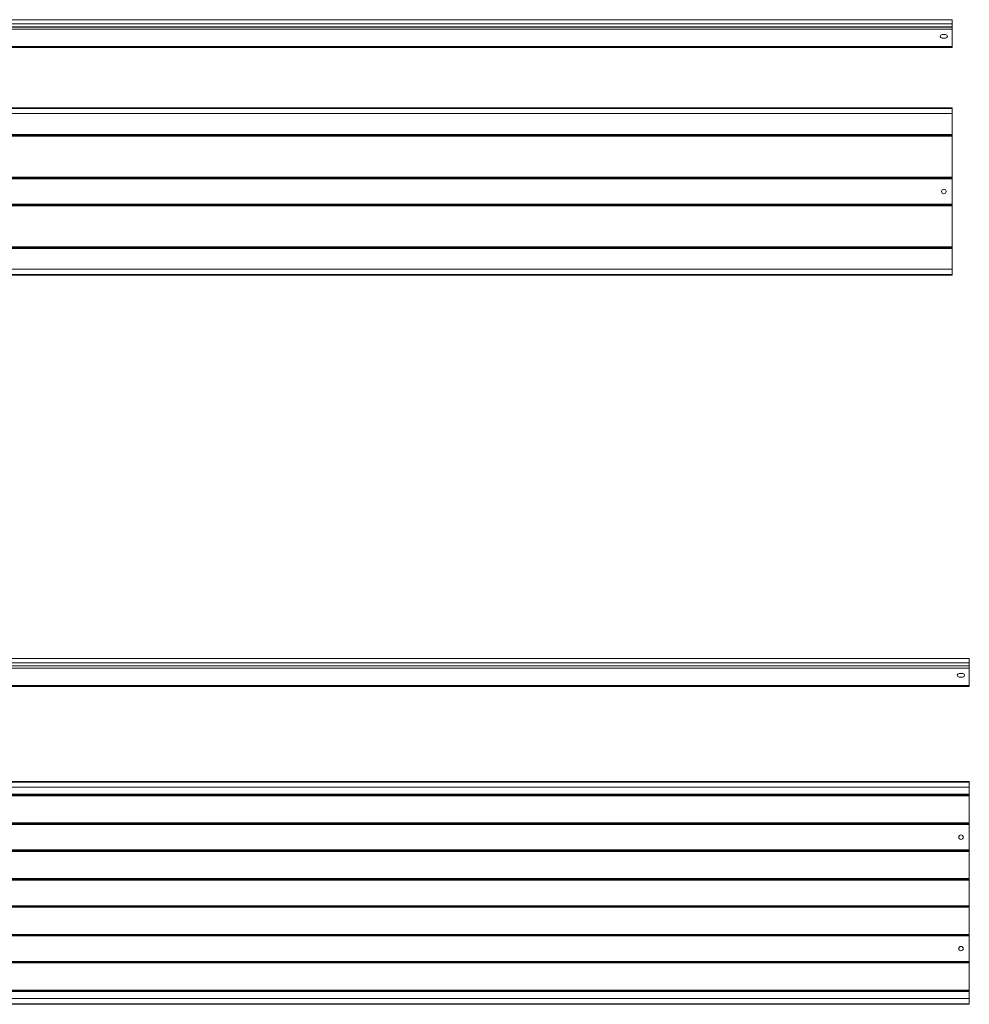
# Model space of a CAD drawing. Header units: millimetres. Extents: x -583 to 2827, y -4183 to -259.
# Tile 3 of 4: x 1122 to 2827, y -4182 to -2414. Entities that reach past the tile are written whole.
import ezdxf

# ---------------------------------------------------------------- set-up
doc = ezdxf.new("R2010")
doc.units = ezdxf.units.MM

msp = doc.modelspace()

# ---------------------------------------------------------------- linework, layer by layer
at = {"color": 7, "linetype": 'Continuous', "lineweight": 15}
for p, q in [((2796.5, -2414), (328.5, -2414)), ((328.5, -2421.5), (2796.5, -2421.5)), ((2796.5, -2421.5), (2796.5, -2414)), ((2796.5, -2426.8), (2796.5, -2421.5)), ((328.5, -2426.8), (2796.5, -2426.8)), ((328.5, -2427.2), (2796.5, -2427.2)), ((328.5, -2431.3), (2796.5, -2431.3)), ((2796.5, -2427.2), (2796.5, -2426.8)), ((2796.5, -2431.3), (2796.5, -2427.2)), ((2796.5, -2462.2), (2796.5, -2431.3)), ((2784.7, -2440.8), (2778.2, -2440.8)), ((2778.2, -2447.3), (2784.7, -2447.3)), ((328.5, -2462.2), (2796.5, -2462.2)), ((328.5, -2464), (2796.5, -2464)), ((2796.5, -2464), (2796.5, -2462.2)), ((328.5, -2572.5), (2796.5, -2572.5)), ((2796.5, -2573.6), (328.5, -2573.6)), ((2796.5, -2573.6), (2796.5, -2572.5)), ((2796.5, -2582.7), (2796.5, -2573.6)), ((328.5, -2582.7), (2796.5, -2582.7)), ((2796.5, -2582.7), (2796.5, -2620.4)), ((328.5, -2620.4), (2796.5, -2620.4)), ((328.5, -2621.4), (2796.5, -2621.4)), ((328.5, -2621.5), (2796.5, -2621.5)), ((328.5, -2623.1), (2796.5, -2623.1)), ((2796.5, -2620.4), (2796.5, -2621.4)), ((2796.5, -2621.4), (2796.5, -2621.5)), ((2796.5, -2621.5), (2796.5, -2623.1)), ((2796.5, -2623.1), (2796.5, -2696.8)), ((328.5, -2696.8), (2796.5, -2696.8)), ((328.5, -2698.4), (2796.5, -2698.4)), ((328.5, -2698.5), (2796.5, -2698.5)), ((328.5, -2699.6), (2796.5, -2699.6)), ((2796.5, -2696.8), (2796.5, -2698.4)), ((2796.5, -2698.4), (2796.5, -2698.5)), ((2796.5, -2698.5), (2796.5, -2699.6)), ((2796.5, -2699.6), (2796.5, -2745.4)), ((328.5, -2745.4), (2796.5, -2745.4)), ((328.5, -2746.4), (2796.5, -2746.4)), ((328.5, -2746.5), (2796.5, -2746.5)), ((328.5, -2748.1), (2796.5, -2748.1)), ((2796.5, -2745.4), (2796.5, -2746.4)), ((2796.5, -2746.4), (2796.5, -2746.5)), ((2796.5, -2746.5), (2796.5, -2748.1)), ((2796.5, -2748.1), (2796.5, -2821.8)), ((328.5, -2821.8), (2796.5, -2821.8)), ((328.5, -2823.4), (2796.5, -2823.4)), ((328.5, -2823.5), (2796.5, -2823.5)), ((328.5, -2824.6), (2796.5, -2824.6)), ((2796.5, -2821.8), (2796.5, -2823.4)), ((2796.5, -2823.4), (2796.5, -2823.5)), ((2796.5, -2823.5), (2796.5, -2824.6)), ((2796.5, -2824.6), (2796.5, -2862.2)), ((2796.5, -2862.2), (328.5, -2862.2)), ((2796.5, -2871.3), (2796.5, -2862.2)), ((328.5, -2871.3), (2796.5, -2871.3)), ((328.5, -2872.5), (2796.5, -2872.5)), ((2796.5, -2872.5), (2796.5, -2871.3)), ((2827.2, -3561.3), (359.2, -3561.3)), ((359.2, -3568.8), (2827.2, -3568.8)), ((2827.2, -3568.8), (2827.2, -3561.3)), ((2827.2, -3574.1), (2827.2, -3568.8)), ((359.2, -3574.1), (2827.2, -3574.1)), ((359.2, -3574.4), (2827.2, -3574.4)), ((359.2, -3578.6), (2827.2, -3578.6)), ((2808.9, -3588), (2815.4, -3588)), ((2827.2, -3574.4), (2827.2, -3574.1)), ((2827.2, -3578.6), (2827.2, -3574.4)), ((2827.2, -3609.5), (2827.2, -3578.6)), ((2815.4, -3594.5), (2808.9, -3594.5)), ((359.2, -3609.5), (2827.2, -3609.5)), ((359.2, -3611.3), (2827.2, -3611.3)), ((2827.2, -3611.3), (2827.2, -3609.5)), ((359.2, -3782), (2827.2, -3782)), ((2827.2, -3783.1), (359.2, -3783.1)), ((2827.2, -3783.1), (2827.2, -3782)), ((2827.2, -3792.2), (2827.2, -3783.1)), ((359.2, -3792.2), (2827.2, -3792.2)), ((2827.2, -3792.2), (2827.2, -3804.9)), ((359.2, -3804.9), (2827.2, -3804.9)), ((359.2, -3806), (2827.2, -3806)), ((359.2, -3806.1), (2827.2, -3806.1)), ((359.2, -3807.6), (2827.2, -3807.6)), ((2827.2, -3804.9), (2827.2, -3806)), ((2827.2, -3806), (2827.2, -3806.1)), ((2827.2, -3806.1), (2827.2, -3807.6)), ((2827.2, -3807.6), (2827.2, -3856.4)), ((359.2, -3856.4), (2827.2, -3856.4)), ((359.2, -3858), (2827.2, -3858)), ((359.2, -3858.1), (2827.2, -3858.1)), ((359.2, -3859.1), (2827.2, -3859.1)), ((2827.2, -3856.4), (2827.2, -3858)), ((2827.2, -3858), (2827.2, -3858.1)), ((2827.2, -3858.1), (2827.2, -3859.1)), ((2827.2, -3859.1), (2827.2, -3904.9)), ((359.2, -3904.9), (2827.2, -3904.9)), ((359.2, -3906), (2827.2, -3906)), ((359.2, -3906.1), (2827.2, -3906.1)), ((2827.2, -3904.9), (2827.2, -3906)), ((2827.2, -3906), (2827.2, -3906.1)), ((2827.2, -3906.1), (2827.2, -3907.6)), ((359.2, -3907.6), (2827.2, -3907.6)), ((2827.2, -3907.6), (2827.2, -3956.4)), ((359.2, -3956.4), (2827.2, -3956.4)), ((359.2, -3958), (2827.2, -3958)), ((359.2, -3958.1), (2827.2, -3958.1)), ((359.2, -3959.1), (2827.2, -3959.1)), ((2827.2, -3956.4), (2827.2, -3958)), ((2827.2, -3958), (2827.2, -3958.1)), ((2827.2, -3958.1), (2827.2, -3959.1)), ((2827.2, -3959.1), (2827.2, -4004.9)), ((359.2, -4004.9), (2827.2, -4004.9)), ((359.2, -4006), (2827.2, -4006)), ((359.2, -4006.1), (2827.2, -4006.1)), ((359.2, -4007.6), (2827.2, -4007.6)), ((2827.2, -4004.9), (2827.2, -4006)), ((2827.2, -4006), (2827.2, -4006.1)), ((2827.2, -4006.1), (2827.2, -4007.6)), ((2827.2, -4007.6), (2827.2, -4056.4)), ((359.2, -4056.4), (2827.2, -4056.4)), ((359.2, -4058), (2827.2, -4058)), ((359.2, -4058.1), (2827.2, -4058.1)), ((359.2, -4059.1), (2827.2, -4059.1)), ((2827.2, -4056.4), (2827.2, -4058)), ((2827.2, -4058), (2827.2, -4058.1)), ((2827.2, -4058.1), (2827.2, -4059.1)), ((2827.2, -4059.1), (2827.2, -4104.9)), ((359.2, -4104.9), (2827.2, -4104.9)), ((359.2, -4106), (2827.2, -4106)), ((359.2, -4106.1), (2827.2, -4106.1)), ((359.2, -4107.6), (2827.2, -4107.6)), ((2827.2, -4104.9), (2827.2, -4106)), ((2827.2, -4106), (2827.2, -4106.1)), ((2827.2, -4106.1), (2827.2, -4107.6)), ((2827.2, -4107.6), (2827.2, -4156.4)), ((359.2, -4156.4), (2827.2, -4156.4)), ((359.2, -4158), (2827.2, -4158)), ((359.2, -4158.1), (2827.2, -4158.1)), ((359.2, -4159.1), (2827.2, -4159.1)), ((2827.2, -4171.8), (359.2, -4171.8)), ((2827.2, -4156.4), (2827.2, -4158)), ((2827.2, -4158), (2827.2, -4158.1)), ((2827.2, -4158.1), (2827.2, -4159.1)), ((2827.2, -4159.1), (2827.2, -4171.8)), ((2827.2, -4180.9), (2827.2, -4171.8)), ((359.2, -4180.9), (2827.2, -4180.9)), ((359.2, -4182), (2827.2, -4182)), ((2827.2, -4182), (2827.2, -4180.9))]:
    msp.add_line(p, q, dxfattribs=at)
for centre in [(2781.5, -2722.5), (2812.2, -3882), (2812.2, -4082)]:
    msp.add_circle(centre, 4, dxfattribs=at)
for centre, start, end in [((2778.2, -2444), 90, 270), ((2784.7, -2444), 270, 90), ((2808.9, -3591.3), 90, 270), ((2815.4, -3591.3), 270, 90)]:
    msp.add_arc(centre, 3.25, start, end, dxfattribs=at)

doc.saveas('drawing.dxf')
